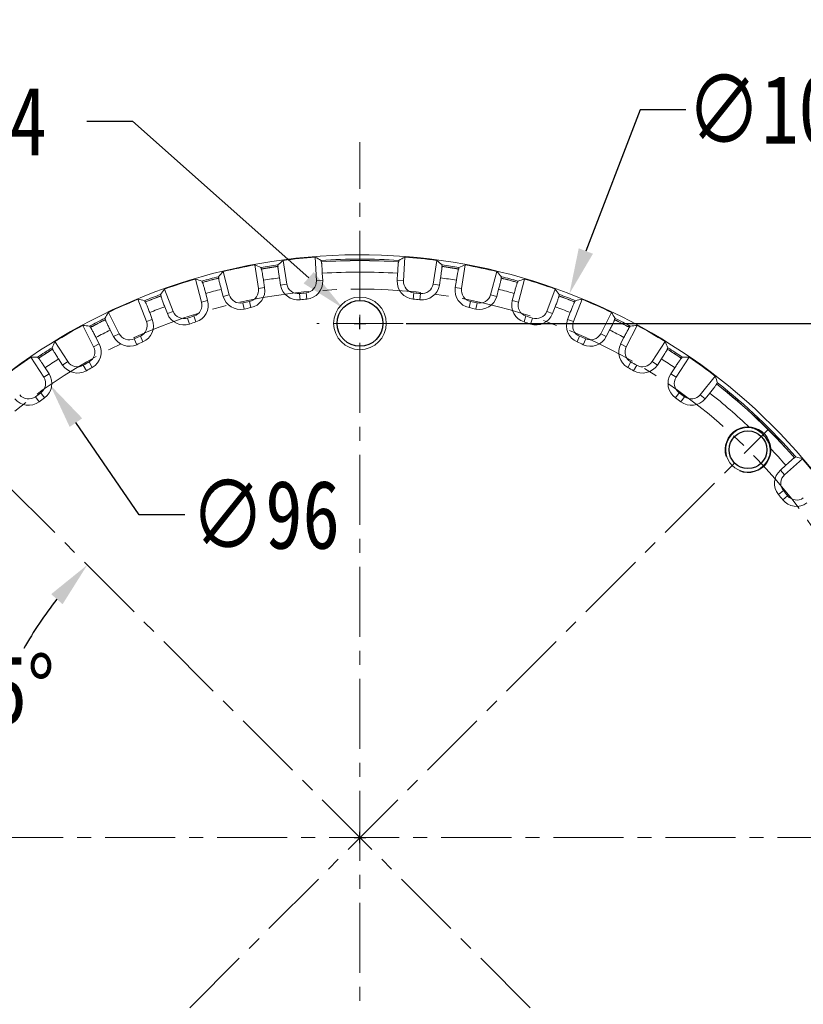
# Model space of a CAD drawing. Extents: x 695 to 3294, y -288 to 575.
# Tile 60 of 83: x 2558 to 2627, y -32 to 55. Entities that reach past the tile are written whole.
import ezdxf

# ---------------------------------------------------------------- set-up
doc = ezdxf.new("R2010")
doc.units = 0
doc.header["$LTSCALE"] = 16.335
doc.header["$PDMODE"] = 3
doc.header["$PDSIZE"] = 4
doc.linetypes.add('CENTER', pattern=[0.6, 0.375, -0.075, 0.075, -0.075])
doc.layers.get('Defpoints').update_dxf_attribs({"linetype": 'CONTINUOUS'})
doc.layers.add('3_ALL_AXES', color=7, linetype='CONTINUOUS')
doc.layers.add('6_ALL_SURFS', color=7, linetype='CONTINUOUS')
for name, color, linetype, lineweight in [('7_ALL_FEATURES', 7, 'CONTINUOUS', 15), ('dim', 3, 'CONTINUOUS', 13), ('中心', 6, 'CENTER', 13)]:
    doc.layers.add(name, color=color, linetype=linetype, lineweight=lineweight)
doc.styles.get("Standard").update_dxf_attribs({"font": 'txt', "width": 0.8})
doc.dimstyles.get("Standard").update_dxf_attribs({"dimtxt": 3, "dimasz": 3, "dimexe": 2.5, "dimexo": 0.5, "dimtad": 1, "dimdsep": 46, "dimtxsty": 'Standard', "dimcen": 0.09, "dimadec": 0, "dimazin": 0, "dimtol": 1, "dimtp": 0.01, "dimtm": 0.01, "dimtfac": 1, "dimtofl": 0, "dimtmove": 0, "dimatfit": 3, "dimfxl": 1, "dimtolj": 1, "dimarcsym": 0})

# ---------------------------------------------------------------- blocks, each defined once
blk = doc.blocks.new('*D58')
at = {"layer": 'Defpoints', "color": 0, "transparency": 16777216}
for p in [(2591.317, 27.977), (2591.838, -62.023), (2668.929, -62.023)]:
    blk.add_point(p, dxfattribs=at)
at = {"layer": 'dim', "color": 0, "lineweight": -2, "transparency": 16777216}
for p, q in [((2591.817, 27.977), (2671.429, 27.977)), ((2668.929, 23.977), (2668.929, -13.398)), ((2668.929, -58.023), (2668.929, -20.648)), ((2592.338, -62.023), (2671.429, -62.023))]:
    blk.add_line(p, q, dxfattribs=at)
at = {"layer": 'dim', "color": 0, "transparency": 16777216}
for points in [[(2668.262, 23.977), (2669.595, 23.977), (2668.929, 27.977)], [(2668.262, -58.023), (2669.595, -58.023), (2668.929, -62.023)]]:
    blk.add_solid(points, dxfattribs=at)
at = {"layer": 'dim', "color": 0, "transparency": 16777216, "insert": (2668.929, -17.023), "char_height": 6, "attachment_point": 5}
blk.add_mtext('\\A1;90', dxfattribs=at)
blk = doc.blocks.new('*D61')
at = {"layer": 'Defpoints', "color": 0, "transparency": 16777216}
for p in [(2560.665, 22.593), (2614.869, -56.64)]:
    blk.add_point(p, dxfattribs=at)
at = {"layer": 'dim', "color": 0, "lineweight": -2, "transparency": 16777216}
for p, q in [((2568.453, 11.208), (2562.923, 19.292)), ((2572.453, 11.208), (2568.453, 11.208))]:
    blk.add_line(p, q, dxfattribs=at)
at = {"layer": 'dim', "color": 0, "transparency": 16777216}
blk.add_solid([(2563.473, 19.668), (2562.373, 18.915), (2560.665, 22.593)], dxfattribs=at)
at = {"layer": 'dim', "color": 0, "transparency": 16777216, "insert": (2579.478, 11.208), "char_height": 6, "attachment_point": 5}
blk.add_mtext('\\A1;∅96', dxfattribs=at)
blk = doc.blocks.new('*D63')
at = {"layer": 'Defpoints', "color": 0, "transparency": 16777216}
for p in [(2586.269, 29.31), (2589.264, 26.643)]:
    blk.add_point(p, dxfattribs=at)
at = {"layer": 'dim', "color": 0, "lineweight": -2, "transparency": 16777216}
for p, q in [((2563.882, 45.683), (2567.882, 45.683)), ((2567.882, 45.683), (2583.282, 31.97)), ((2587.767, 27.477), (2587.767, 28.477)), ((2587.267, 27.977), (2588.267, 27.977))]:
    blk.add_line(p, q, dxfattribs=at)
at = {"layer": 'dim', "color": 0, "transparency": 16777216}
blk.add_solid([(2583.726, 32.468), (2582.839, 31.472), (2586.269, 29.31)], dxfattribs=at)
at = {"layer": 'dim', "color": 0, "transparency": 16777216, "insert": (2525.425, 45.683), "char_height": 6, "attachment_point": 5}
blk.add_mtext('\\A1;∅4.01\\S+0.04^  0;{\\fSimSun|b0|i0|c134|p2;深\\Ftxt,gbcbig|c134;\\W1;(\\H0.66667x;DEPTH\\H1.49999x;)}4', dxfattribs=at)
blk = doc.blocks.new('*D52')
at = {"layer": 'Defpoints', "color": 0, "transparency": 16777216}
for p in [(2606.088, 30.572), (2569.446, -64.619)]:
    blk.add_point(p, dxfattribs=at)
at = {"layer": 'dim', "color": 0, "lineweight": -2, "transparency": 16777216}
for p, q in [((2612.282, 46.664), (2607.525, 34.305)), ((2616.282, 46.664), (2612.282, 46.664)), ((2587.267, -17.023), (2588.267, -17.023)), ((2587.767, -17.523), (2587.767, -16.523))]:
    blk.add_line(p, q, dxfattribs=at)
at = {"layer": 'dim', "color": 0, "transparency": 16777216}
blk.add_solid([(2606.903, 34.545), (2608.147, 34.066), (2606.088, 30.572)], dxfattribs=at)
at = {"layer": 'dim', "color": 0, "transparency": 16777216, "insert": (2624.507, 46.664), "char_height": 6, "attachment_point": 5}
blk.add_mtext('\\A1;∅102', dxfattribs=at)
blk = doc.blocks.new('*D53')
at = {"layer": 'Defpoints', "color": 0, "transparency": 16777216}
for p in [(2591.817, 27.977), (2648.613, -17.023), (2655.101, -17.023)]:
    blk.add_point(p, dxfattribs=at)
at = {"layer": 'dim', "color": 0, "lineweight": -2, "transparency": 16777216}
for p, q in [((2592.317, 27.977), (2657.601, 27.977)), ((2655.101, 23.977), (2655.101, 9.102)), ((2655.101, -13.023), (2655.101, 1.852)), ((2649.113, -17.023), (2657.601, -17.023))]:
    blk.add_line(p, q, dxfattribs=at)
at = {"layer": 'dim', "color": 0, "transparency": 16777216}
for points in [[(2654.434, 23.977), (2655.768, 23.977), (2655.101, 27.977)], [(2654.434, -13.023), (2655.768, -13.023), (2655.101, -17.023)]]:
    blk.add_solid(points, dxfattribs=at)
at = {"layer": 'dim', "color": 0, "transparency": 16777216, "insert": (2655.101, 5.477), "char_height": 6, "attachment_point": 5}
blk.add_mtext('\\A1;45', dxfattribs=at)
blk = doc.blocks.new('*D47')
at = {"layer": 'Defpoints', "color": 0, "transparency": 16777216}
for p in [(2552.082, 18.661), (2558.549, -0.155), (2516.476, -17.023), (2648.613, -17.023), (2623.451, -52.708)]:
    blk.add_point(p, dxfattribs=at)
at = {"layer": 'dim', "color": 0, "lineweight": -2, "transparency": 16777216}
for start, end in [(141.79715, 150.65079), (164.02395, 173.20285)]:
    blk.add_arc((2587.767, -17.023), 33.737, start, end, dxfattribs=at)
at = {"layer": 'dim', "color": 0, "transparency": 16777216}
for points in [[(2560.757, 4.284), (2561.754, 3.399), (2563.911, 6.832)], [(2554.932, -13.07), (2553.601, -12.991), (2554.03, -17.023)]]:
    blk.add_solid(points, dxfattribs=at)
at = {"layer": 'dim', "color": 0, "transparency": 16777216, "insert": (2556.598, -4.113), "char_height": 6, "attachment_point": 5}
blk.add_mtext('\\A1;45°', dxfattribs=at)

msp = doc.modelspace()

# ---------------------------------------------------------------- linework, layer by layer
at = {"layer": '3_ALL_AXES', "color": 7, "linetype": 'Continuous'}
for centre, radius in [((2587.767, 27.977), 2.005), ((2621.708, 16.918), 1.65)]:
    msp.add_circle(centre, radius, dxfattribs=at)
at = {"layer": '6_ALL_SURFS', "color": 7, "linetype": 'Continuous'}
msp.add_open_spline([(2623.653, 17.058), (2623.645, 17.171), (2623.594, 17.395), (2623.405, 17.81), (2623.053, 18.263), (2622.6, 18.615), (2622.186, 18.803), (2621.962, 18.854), (2621.849, 18.863)], degree=3, knots=[0, 0, 0, 0, 0.125164, 0.25019, 0.499998, 0.74981, 0.874836, 1, 1, 1, 1], dxfattribs=at)
at = {"layer": '7_ALL_FEATURES', "color": 7, "linetype": 'Continuous'}
for p, q in [((2583.956, 31.69), (2583.849, 33.782)), ((2591.684, 33.782), (2591.578, 31.69)), ((2578.885, 31.025), (2578.56, 33.094)), ((2580.588, 32.955), (2580.6, 32.965)), ((2581.036, 33.486), (2581.366, 31.418)), ((2584.383, 33.363), (2584.397, 33.355)), ((2591.136, 33.355), (2591.15, 33.363)), ((2594.167, 31.418), (2594.498, 33.486)), ((2594.933, 32.965), (2594.945, 32.955)), ((2596.973, 33.094), (2596.649, 31.025)), ((2575.404, 31.931), (2575.414, 31.943)), ((2575.793, 32.506), (2576.338, 30.484)), ((2579.135, 32.733), (2579.15, 32.727)), ((2580.721, 31.964), (2580.822, 31.331)), ((2584.474, 32.358), (2584.506, 31.718)), ((2591.06, 32.358), (2591.027, 31.718)), ((2594.813, 31.964), (2594.712, 31.331)), ((2596.384, 32.727), (2596.399, 32.733)), ((2599.196, 30.484), (2599.741, 32.506)), ((2600.119, 31.943), (2600.13, 31.931)), ((2573.911, 29.833), (2573.372, 31.857)), ((2573.981, 31.559), (2573.997, 31.554)), ((2579.33, 31.743), (2579.429, 31.11)), ((2596.204, 31.743), (2596.104, 31.11)), ((2601.537, 31.554), (2601.552, 31.559)), ((2602.162, 31.857), (2601.623, 29.833)), ((2570.354, 30.37), (2570.364, 30.383)), ((2570.681, 30.983), (2571.435, 29.029)), ((2574.444, 29.975), (2574.279, 30.594)), ((2575.639, 30.959), (2575.806, 30.34)), ((2599.728, 30.34), (2599.895, 30.959)), ((2601.255, 30.594), (2601.09, 29.975)), ((2604.099, 29.029), (2604.853, 30.983)), ((2605.17, 30.383), (2605.179, 30.37)), ((2569.089, 28.128), (2568.341, 30.085)), ((2568.979, 29.851), (2568.994, 29.848)), ((2570.69, 29.428), (2570.92, 28.83)), ((2604.613, 28.83), (2604.844, 29.428)), ((2607.192, 30.085), (2606.445, 28.128)), ((2606.539, 29.848), (2606.555, 29.851)), ((2565.757, 28.934), (2566.71, 27.069)), ((2569.604, 28.325), (2569.375, 28.924)), ((2606.158, 28.924), (2605.93, 28.325)), ((2608.823, 27.069), (2609.777, 28.934)), ((2564.472, 25.929), (2563.524, 27.796)), ((2564.182, 27.631), (2564.198, 27.629)), ((2565.496, 28.29), (2565.504, 28.304)), ((2610.03, 28.304), (2610.038, 28.29)), ((2612.01, 27.796), (2611.062, 25.929)), ((2611.336, 27.629), (2611.352, 27.631)), ((2564.963, 26.178), (2564.673, 26.749)), ((2565.928, 27.389), (2566.22, 26.818)), ((2609.314, 26.818), (2609.606, 27.389)), ((2610.86, 26.749), (2610.57, 26.178)), ((2561.073, 26.382), (2562.217, 24.627)), ((2613.317, 24.627), (2614.46, 26.382)), ((2560.11, 23.258), (2558.972, 25.017)), ((2560.881, 25.714), (2560.888, 25.729)), ((2614.646, 25.729), (2614.653, 25.714)), ((2616.562, 25.017), (2615.424, 23.258)), ((2559.643, 24.921), (2559.66, 24.921)), ((2561.405, 24.863), (2561.755, 24.326)), ((2613.779, 24.326), (2614.128, 24.863)), ((2615.874, 24.921), (2615.89, 24.921)), ((2560.572, 23.558), (2560.224, 24.096)), ((2615.309, 24.096), (2614.961, 23.558)), ((2617.531, 21.728), (2618.851, 23.354)), ((2618.968, 22.685), (2618.973, 22.67)), ((2617.958, 21.38), (2618.362, 21.878)), ((2625.013, 15.566), (2624.538, 15.137)), ((2626.462, 16.132), (2624.907, 14.728)), ((2625.772, 16.217), (2625.788, 16.213))]:
    msp.add_line(p, q, dxfattribs=at)
at = {"layer": '7_ALL_FEATURES', "color": 9, "linetype": 'Continuous'}
for p, q in [((2579.429, 31.11), (2578.885, 31.025)), ((2580.822, 31.331), (2581.366, 31.418)), ((2584.506, 31.718), (2583.956, 31.69)), ((2591.027, 31.718), (2591.578, 31.69)), ((2594.712, 31.331), (2594.167, 31.418)), ((2596.104, 31.11), (2596.649, 31.025)), ((2575.806, 30.34), (2576.338, 30.484)), ((2582.526, 30.034), (2582.465, 30.582)), ((2583.11, 30.096), (2583.056, 30.644)), ((2592.424, 30.096), (2592.478, 30.644)), ((2593.008, 30.034), (2593.069, 30.582)), ((2599.728, 30.34), (2599.196, 30.484)), ((2574.444, 29.975), (2573.911, 29.833)), ((2577.635, 29.229), (2577.517, 29.767)), ((2578.21, 29.351), (2578.099, 29.891)), ((2597.324, 29.351), (2597.435, 29.891)), ((2597.898, 29.229), (2598.016, 29.767)), ((2601.09, 29.975), (2601.623, 29.833)), ((2570.92, 28.83), (2571.435, 29.029)), ((2572.856, 27.916), (2572.683, 28.439)), ((2573.415, 28.098), (2573.248, 28.623)), ((2602.119, 28.098), (2602.286, 28.623)), ((2602.677, 27.916), (2602.851, 28.439)), ((2604.613, 28.83), (2604.099, 29.029)), ((2569.604, 28.325), (2569.089, 28.128)), ((2605.93, 28.325), (2606.445, 28.128)), ((2566.22, 26.818), (2566.71, 27.069)), ((2568.777, 26.35), (2568.556, 26.855)), ((2606.757, 26.35), (2606.978, 26.855)), ((2609.314, 26.818), (2608.823, 27.069)), ((2564.963, 26.178), (2564.472, 25.929)), ((2568.24, 26.112), (2568.013, 26.614)), ((2607.293, 26.112), (2607.521, 26.614)), ((2610.57, 26.178), (2611.062, 25.929)), ((2561.755, 24.326), (2562.217, 24.627)), ((2563.839, 23.834), (2563.56, 24.31)), ((2564.347, 24.128), (2564.075, 24.607)), ((2611.186, 24.128), (2611.459, 24.607)), ((2611.695, 23.834), (2611.974, 24.31)), ((2613.779, 24.326), (2613.317, 24.627)), ((2560.572, 23.558), (2560.11, 23.258)), ((2614.961, 23.558), (2615.424, 23.258)), ((2559.699, 21.109), (2559.372, 21.553)), ((2560.174, 21.454), (2559.853, 21.902)), ((2615.36, 21.454), (2615.681, 21.902)), ((2615.835, 21.109), (2616.162, 21.553)), ((2617.958, 21.38), (2617.531, 21.728)), ((2624.538, 15.137), (2624.907, 14.728)), ((2624.378, 13.002), (2624.804, 13.351)), ((2624.748, 12.545), (2625.178, 12.889))]:
    msp.add_line(p, q, dxfattribs=at)
at = {"layer": '7_ALL_FEATURES', "color": 7, "linetype": 'Continuous'}
msp.add_circle((2587.767, 27.977), 2.305, dxfattribs=at)
for centre, radius, start, end in [((2587.767, -17.023), 51, 229.74091, 168.61894), ((2587.767, -17.023), 50.956, 94.40909, 97.59091), ((2587.767, -17.023), 50.956, 82.40909, 85.59091), ((2587.767, -17.023), 50.956, 100.40909, 103.59091), ((2587.767, -17.023), 50.5, 98.15834, 99.84166), ((2587.767, -17.023), 50.5, 86.15834, 93.84166), ((2587.767, -17.023), 50.5, 80.15834, 81.84166), ((2587.767, -17.023), 50.956, 76.40909, 79.59091), ((2587.767, -17.023), 50.5, 104.15834, 105.84166), ((2587.767, -17.023), 50.5, 74.15834, 75.84166), ((2587.767, -17.023), 50.956, 106.40909, 109.59091), ((2577.897, 30.87), 1, 281.6446, 8.912), ((2577.897, 30.87), 1.551, 281.6446, 8.912), ((2582.354, 31.576), 1.551, 189.088, 276.3554), ((2582.354, 31.576), 1, 189.088, 276.3554), ((2582.957, 31.639), 1, 275.6446, 2.912), ((2582.957, 31.639), 1.551, 275.6446, 2.912), ((2592.577, 31.639), 1.551, 177.088, 264.3554), ((2592.577, 31.639), 1, 177.088, 264.3554), ((2593.18, 31.576), 1.551, 263.6446, 350.912), ((2593.18, 31.576), 1, 263.6446, 350.912), ((2597.637, 30.87), 1.551, 171.088, 258.3554), ((2597.637, 30.87), 1, 171.088, 258.3554), ((2587.767, -17.023), 50.956, 70.40909, 73.59091), ((2587.767, -17.023), 50.5, 110.15834, 111.84166), ((2577.303, 30.744), 1.551, 195.088, 282.3554), ((2577.303, 30.744), 1, 195.088, 282.3554), ((2587.767, -17.023), 47.9, 95.6446, 96.3554), ((2587.767, -17.023), 47.9, 83.6446, 84.3554), ((2598.23, 30.744), 1.551, 257.6446, 344.912), ((2598.23, 30.744), 1, 257.6446, 344.912), ((2587.767, -17.023), 50.5, 68.15834, 69.84166), ((2587.767, -17.023), 50.956, 112.40909, 115.59091), ((2572.945, 29.576), 1, 287.6446, 14.912), ((2572.945, 29.576), 1.551, 287.6446, 14.912), ((2587.767, -17.023), 47.9, 101.6446, 102.3554), ((2587.767, -17.023), 47.349, 101.6446, 102.3554), ((2587.767, -17.023), 47.349, 95.6446, 96.3554), ((2587.767, -17.023), 47.349, 83.6446, 84.3554), ((2587.767, -17.023), 47.349, 77.6446, 78.3554), ((2587.767, -17.023), 47.9, 77.6446, 78.3554), ((2602.589, 29.576), 1.551, 165.088, 252.3554), ((2602.589, 29.576), 1, 165.088, 252.3554), ((2587.767, -17.023), 50.956, 64.40909, 67.59091), ((2572.368, 29.389), 1.551, 201.088, 288.3554), ((2572.368, 29.389), 1, 201.088, 288.3554), ((2587.767, -17.023), 47.9, 107.6446, 108.3554), ((2587.767, -17.023), 47.9, 71.6446, 72.3554), ((2603.166, 29.389), 1.551, 251.6446, 338.912), ((2603.166, 29.389), 1, 251.6446, 338.912), ((2587.767, -17.023), 50.956, 118.40909, 121.59091), ((2587.767, -17.023), 50.5, 116.15834, 117.84166), ((2568.155, 27.771), 1, 293.6446, 20.912), ((2568.155, 27.771), 1.551, 293.6446, 20.912), ((2587.767, -17.023), 47.349, 107.6446, 108.3554), ((2587.767, -17.023), 47.349, 71.6446, 72.3554), ((2607.379, 27.771), 1.551, 159.088, 246.3554), ((2607.379, 27.771), 1, 159.088, 246.3554), ((2587.767, -17.023), 50.5, 62.15834, 63.84166), ((2587.767, -17.023), 50.956, 58.40909, 61.59091), ((2567.601, 27.525), 1.551, 207.088, 294.3554), ((2567.601, 27.525), 1, 207.088, 294.3554), ((2587.767, -17.023), 47.9, 113.6446, 114.3554), ((2587.767, -17.023), 47.9, 65.6446, 66.3554), ((2607.933, 27.525), 1.551, 245.6446, 332.912), ((2607.933, 27.525), 1, 245.6446, 332.912), ((2563.58, 25.476), 1, 299.6446, 26.912), ((2563.58, 25.476), 1.551, 299.6446, 26.912), ((2587.767, -17.023), 47.349, 113.6446, 114.3554), ((2587.767, -17.023), 47.349, 65.6446, 66.3554), ((2611.954, 25.476), 1.551, 153.088, 240.3554), ((2611.954, 25.476), 1, 153.088, 240.3554), ((2587.767, -17.023), 50.956, 124.40909, 127.59091), ((2587.767, -17.023), 50.5, 122.15834, 123.84166), ((2587.767, -17.023), 50.5, 56.15834, 57.84166), ((2587.767, -17.023), 50.956, 52.40909, 55.59091), ((2563.055, 25.173), 1.551, 213.088, 300.3554), ((2563.055, 25.173), 1, 213.088, 300.3554), ((2587.767, -17.023), 47.9, 119.6446, 120.3554), ((2587.767, -17.023), 47.349, 119.6446, 120.3554), ((2587.767, -17.023), 47.349, 59.6446, 60.3554), ((2587.767, -17.023), 47.9, 59.6446, 60.3554), ((2612.479, 25.173), 1.551, 239.6446, 326.912), ((2612.479, 25.173), 1, 239.6446, 326.912), ((2559.27, 22.715), 1.551, 305.6446, 32.912), ((2616.264, 22.715), 1.551, 147.088, 234.3554), ((2559.27, 22.715), 1, 305.6446, 32.912), ((2616.264, 22.715), 1, 147.088, 234.3554), ((2587.767, -17.023), 50.5, 41.15844, 51.84166), ((2558.779, 22.358), 1, 219.088, 306.3554), ((2587.767, -17.023), 47.9, 125.6446, 126.3554), ((2587.767, -17.023), 47.9, 53.6446, 54.3554), ((2616.754, 22.358), 1, 233.6446, 320.912), ((2558.779, 22.358), 1.551, 219.088, 306.3554), ((2587.767, -17.023), 47.349, 125.6446, 126.3554), ((2587.767, -17.023), 47.349, 53.6446, 54.3554), ((2616.754, 22.358), 1.551, 233.6446, 320.912), ((2621.708, 16.918), 1.95, 85.86697, 4.13141), ((2587.767, -17.023), 50.956, 37.40897, 40.59103), ((2625.578, 13.985), 1.551, 132.09, 219.35544), ((2625.578, 13.985), 1, 132.09, 219.35544), ((2587.767, -17.023), 47.349, 38.64456, 39.35544), ((2587.767, -17.023), 47.9, 38.64456, 39.35544), ((2625.959, 13.514), 1.551, 218.64456, 305.91), ((2625.959, 13.514), 1, 218.64456, 305.91)]:
    msp.add_arc(centre, radius, start, end, dxfattribs=at)
at = {"layer": '7_ALL_FEATURES', "color": 9, "linetype": 'Continuous'}
for radius, start, end in [(50.621, 98.15116, 99.84884), (50.491, 98.17355, 99.82645), (50.621, 86.15116, 93.84884), (50.491, 86.17355, 93.82645), (50.621, 80.15116, 81.84884), (50.491, 80.17355, 81.82645), (50.621, 104.15116, 105.84884), (50.491, 104.17355, 105.82645), (49.491, 98.18487, 99.81513), (49.491, 86.18487, 93.81513), (49.491, 80.18487, 81.81513), (50.491, 74.17355, 75.82645), (50.621, 74.15116, 75.84884), (50.621, 110.15116, 111.84884), (50.491, 110.17355, 111.82645), (49.491, 104.18487, 105.81513), (49.491, 74.18487, 75.81513), (50.491, 68.17355, 69.82645), (50.621, 68.15116, 69.84884), (49.491, 110.18487, 111.81513), (49.491, 68.18487, 69.81513), (50.621, 116.15116, 117.84884), (50.491, 116.17355, 117.82645), (50.491, 62.17355, 63.82645), (50.621, 62.15116, 63.84884), (49.491, 116.18487, 117.81513), (49.491, 62.18487, 63.81513), (50.621, 122.15116, 123.84884), (50.491, 122.17355, 123.82645), (50.491, 56.17355, 57.82645), (50.621, 56.15116, 57.84884), (49.491, 122.18487, 123.81513), (49.491, 56.18487, 57.81513), (50.491, 41.17365, 51.82645), (50.621, 41.15126, 51.84884), (49.491, 46.47726, 51.81513), (49.491, 41.18493, 43.52269)]:
    msp.add_arc((2587.767, -17.023), radius, start, end, dxfattribs=at)
at = {"layer": '7_ALL_FEATURES', "color": 7, "linetype": 'Continuous'}
for centre, major_axis, start_param, end_param in [((2527.782, -20.075), (89.989, 4.578), 0.853438, 0.860831), ((2647.752, -20.075), (89.989, -4.578), 2.280761, 2.288155), ((2528.429, -26.328), (89.018, 13.959), 0.853438, 0.860831), ((2647.076, -7.536), (88.975, 14.232), 2.280761, 2.288155), ((2528.458, -7.536), (88.975, -14.232), 0.853438, 0.860831), ((2647.105, -26.328), (89.018, -13.959), 2.280761, 2.288155), ((2645.759, -1.389), (87, 23.455), 2.280761, 2.288155), ((2529.774, -1.389), (87, -23.455), 0.853438, 0.860831), ((2529.727, -32.48), (87.071, 23.187), 0.853438, 0.860831), ((2645.807, -32.48), (87.071, -23.187), 2.280761, 2.288155), ((2643.807, 4.587), (84.071, 32.42), 2.280761, 2.288155), ((2531.726, 4.587), (84.071, -32.42), 0.853438, 0.860831), ((2531.66, -38.462), (84.171, 32.162), 0.853438, 0.860831), ((2643.873, -38.462), (84.171, -32.162), 2.280761, 2.288155), ((2641.241, 10.327), (80.222, 41.03), 2.280761, 2.288155), ((2534.292, 10.327), (80.222, -41.03), 0.853438, 0.860831), ((2534.209, -44.209), (80.348, 40.784), 0.853438, 0.860831), ((2641.325, -44.209), (80.348, -40.784), 2.280761, 2.288155), ((2638.09, 15.766), (75.494, 49.191), 2.280761, 2.288155), ((2537.444, 15.766), (75.494, -49.191), 0.853438, 0.860831), ((2537.344, -49.659), (75.644, 48.959), 0.853438, 0.860831), ((2638.19, -49.659), (75.644, -48.959), 2.280761, 2.288155), ((2541.147, 20.847), (69.938, -56.813), 0.853438, 0.860831), ((2628.026, -61.595), (-60.396, 66.865), -0.860856, -0.853463)]:
    msp.add_ellipse(centre, major_axis=major_axis, ratio=0.745432, start_param=start_param, end_param=end_param, dxfattribs=at)
for points, knots in [([(2579.108, 32.851), (2579.109, 32.851), (2579.11, 32.847), (2579.112, 32.842), (2579.115, 32.832), (2579.12, 32.812), (2579.126, 32.779), (2579.132, 32.75), (2579.135, 32.733)], [0, 0, 0, 0, 0.023488, 0.076568, 0.159657, 0.27235, 0.583338, 1, 1, 1, 1]), ([(2580.721, 31.964), (2580.711, 32.027), (2580.691, 32.152), (2580.664, 32.333), (2580.639, 32.501), (2580.619, 32.648), (2580.605, 32.756), (2580.596, 32.828), (2580.592, 32.87), (2580.589, 32.904), (2580.587, 32.929), (2580.587, 32.944), (2580.587, 32.953), (2580.588, 32.955)], [0, 0, 0, 0, 0.192681, 0.378474, 0.549804, 0.700465, 0.824877, 0.875681, 0.918271, 0.952235, 0.977241, 0.993148, 1, 1, 1, 1]), ([(2580.6, 32.965), (2580.598, 32.982), (2580.595, 33.011), (2580.591, 33.045), (2580.589, 33.065), (2580.589, 33.076), (2580.589, 33.082), (2580.589, 33.085), (2580.59, 33.086)], [0, 0, 0, 0, 0.416662, 0.72765, 0.840343, 0.923432, 0.976512, 1, 1, 1, 1]), ([(2584.369, 33.483), (2584.37, 33.483), (2584.371, 33.479), (2584.372, 33.473), (2584.373, 33.463), (2584.376, 33.443), (2584.379, 33.409), (2584.382, 33.38), (2584.383, 33.363)], [0, 0, 0, 0, 0.023488, 0.076568, 0.159657, 0.27235, 0.583338, 1, 1, 1, 1]), ([(2584.397, 33.355), (2584.399, 33.354), (2584.401, 33.345), (2584.404, 33.331), (2584.408, 33.305), (2584.412, 33.272), (2584.416, 33.23), (2584.423, 33.157), (2584.432, 33.049), (2584.442, 32.9), (2584.453, 32.731), (2584.464, 32.548), (2584.471, 32.422), (2584.474, 32.358)], [0, 0, 0, 0, 0.006852, 0.022759, 0.047765, 0.081729, 0.124319, 0.175123, 0.299535, 0.450196, 0.621526, 0.807319, 1, 1, 1, 1]), ([(2591.06, 32.358), (2591.063, 32.422), (2591.07, 32.548), (2591.081, 32.731), (2591.091, 32.9), (2591.102, 33.049), (2591.111, 33.157), (2591.118, 33.23), (2591.122, 33.272), (2591.126, 33.305), (2591.129, 33.331), (2591.133, 33.345), (2591.134, 33.354), (2591.136, 33.355)], [0, 0, 0, 0, 0.192681, 0.378474, 0.549804, 0.700465, 0.824877, 0.875681, 0.918271, 0.952235, 0.977241, 0.993148, 1, 1, 1, 1]), ([(2591.15, 33.363), (2591.152, 33.38), (2591.154, 33.409), (2591.158, 33.443), (2591.16, 33.463), (2591.162, 33.473), (2591.163, 33.479), (2591.164, 33.483), (2591.165, 33.483)], [0, 0, 0, 0, 0.416662, 0.72765, 0.840343, 0.923432, 0.976512, 1, 1, 1, 1]), ([(2594.945, 32.955), (2594.947, 32.953), (2594.947, 32.944), (2594.947, 32.929), (2594.945, 32.904), (2594.942, 32.87), (2594.938, 32.828), (2594.929, 32.756), (2594.915, 32.648), (2594.895, 32.501), (2594.87, 32.333), (2594.843, 32.152), (2594.823, 32.027), (2594.813, 31.964)], [0, 0, 0, 0, 0.006852, 0.022759, 0.047765, 0.081729, 0.124319, 0.175123, 0.299535, 0.450196, 0.621526, 0.807319, 1, 1, 1, 1]), ([(2594.944, 33.086), (2594.945, 33.085), (2594.945, 33.082), (2594.945, 33.076), (2594.944, 33.065), (2594.943, 33.045), (2594.939, 33.011), (2594.935, 32.982), (2594.933, 32.965)], [0, 0, 0, 0, 0.023488, 0.076568, 0.159657, 0.27235, 0.583338, 1, 1, 1, 1]), ([(2596.399, 32.733), (2596.402, 32.75), (2596.407, 32.779), (2596.414, 32.812), (2596.419, 32.832), (2596.421, 32.842), (2596.424, 32.847), (2596.425, 32.851), (2596.425, 32.851)], [0, 0, 0, 0, 0.416662, 0.72765, 0.840343, 0.923432, 0.976512, 1, 1, 1, 1]), ([(2575.414, 31.943), (2575.411, 31.959), (2575.404, 31.987), (2575.397, 32.021), (2575.393, 32.041), (2575.391, 32.051), (2575.391, 32.057), (2575.39, 32.06), (2575.391, 32.061)], [0, 0, 0, 0, 0.416662, 0.72765, 0.840343, 0.923432, 0.976512, 1, 1, 1, 1]), ([(2575.639, 30.959), (2575.622, 31.021), (2575.59, 31.143), (2575.543, 31.32), (2575.501, 31.484), (2575.466, 31.629), (2575.44, 31.735), (2575.425, 31.805), (2575.416, 31.847), (2575.409, 31.88), (2575.404, 31.905), (2575.403, 31.92), (2575.402, 31.929), (2575.404, 31.931)], [0, 0, 0, 0, 0.192681, 0.378474, 0.549804, 0.700465, 0.824877, 0.875681, 0.918271, 0.952235, 0.977241, 0.993148, 1, 1, 1, 1]), ([(2579.15, 32.727), (2579.152, 32.726), (2579.154, 32.717), (2579.159, 32.703), (2579.165, 32.678), (2579.173, 32.646), (2579.182, 32.604), (2579.196, 32.533), (2579.216, 32.426), (2579.242, 32.279), (2579.27, 32.112), (2579.3, 31.931), (2579.32, 31.807), (2579.33, 31.743)], [0, 0, 0, 0, 0.006852, 0.022759, 0.047765, 0.081729, 0.124319, 0.175123, 0.299535, 0.450196, 0.621526, 0.807319, 1, 1, 1, 1]), ([(2596.204, 31.743), (2596.214, 31.807), (2596.233, 31.931), (2596.263, 32.112), (2596.292, 32.279), (2596.318, 32.426), (2596.338, 32.533), (2596.352, 32.604), (2596.361, 32.646), (2596.368, 32.678), (2596.374, 32.703), (2596.379, 32.717), (2596.382, 32.726), (2596.384, 32.727)], [0, 0, 0, 0, 0.192681, 0.378474, 0.549804, 0.700465, 0.824877, 0.875681, 0.918271, 0.952235, 0.977241, 0.993148, 1, 1, 1, 1]), ([(2600.13, 31.931), (2600.132, 31.929), (2600.13, 31.92), (2600.129, 31.905), (2600.124, 31.88), (2600.118, 31.847), (2600.109, 31.805), (2600.093, 31.735), (2600.068, 31.629), (2600.032, 31.484), (2599.99, 31.32), (2599.944, 31.143), (2599.911, 31.021), (2599.895, 30.959)], [0, 0, 0, 0, 0.006852, 0.022759, 0.047765, 0.081729, 0.124319, 0.175123, 0.299535, 0.450196, 0.621526, 0.807319, 1, 1, 1, 1]), ([(2600.143, 32.061), (2600.143, 32.06), (2600.143, 32.057), (2600.143, 32.051), (2600.141, 32.041), (2600.137, 32.021), (2600.13, 31.987), (2600.123, 31.959), (2600.119, 31.943)], [0, 0, 0, 0, 0.023488, 0.076568, 0.159657, 0.27235, 0.583338, 1, 1, 1, 1]), ([(2573.942, 31.673), (2573.943, 31.673), (2573.945, 31.669), (2573.947, 31.664), (2573.951, 31.654), (2573.958, 31.635), (2573.968, 31.603), (2573.977, 31.575), (2573.981, 31.559)], [0, 0, 0, 0, 0.023488, 0.076568, 0.159657, 0.27235, 0.583338, 1, 1, 1, 1]), ([(2573.997, 31.554), (2573.999, 31.553), (2574.002, 31.545), (2574.009, 31.531), (2574.017, 31.507), (2574.028, 31.475), (2574.041, 31.435), (2574.063, 31.365), (2574.094, 31.261), (2574.135, 31.118), (2574.181, 30.955), (2574.229, 30.778), (2574.262, 30.656), (2574.279, 30.594)], [0, 0, 0, 0, 0.006852, 0.022759, 0.047765, 0.081729, 0.124319, 0.175123, 0.299535, 0.450196, 0.621526, 0.807319, 1, 1, 1, 1]), ([(2601.255, 30.594), (2601.271, 30.656), (2601.304, 30.778), (2601.353, 30.955), (2601.399, 31.118), (2601.44, 31.261), (2601.471, 31.365), (2601.493, 31.435), (2601.506, 31.475), (2601.517, 31.507), (2601.525, 31.531), (2601.532, 31.545), (2601.535, 31.553), (2601.537, 31.554)], [0, 0, 0, 0, 0.192681, 0.378474, 0.549804, 0.700465, 0.824877, 0.875681, 0.918271, 0.952235, 0.977241, 0.993148, 1, 1, 1, 1]), ([(2601.552, 31.559), (2601.557, 31.575), (2601.566, 31.603), (2601.576, 31.635), (2601.583, 31.654), (2601.586, 31.664), (2601.589, 31.669), (2601.59, 31.673), (2601.591, 31.673)], [0, 0, 0, 0, 0.416662, 0.72765, 0.840343, 0.923432, 0.976512, 1, 1, 1, 1]), ([(2570.364, 30.383), (2570.358, 30.399), (2570.349, 30.427), (2570.338, 30.459), (2570.332, 30.478), (2570.329, 30.488), (2570.328, 30.494), (2570.328, 30.498), (2570.328, 30.499)], [0, 0, 0, 0, 0.416662, 0.72765, 0.840343, 0.923432, 0.976512, 1, 1, 1, 1]), ([(2570.69, 29.428), (2570.667, 29.488), (2570.622, 29.606), (2570.557, 29.778), (2570.498, 29.936), (2570.448, 30.076), (2570.411, 30.179), (2570.388, 30.248), (2570.375, 30.288), (2570.365, 30.32), (2570.358, 30.345), (2570.355, 30.36), (2570.353, 30.368), (2570.354, 30.37)], [0, 0, 0, 0, 0.192681, 0.378474, 0.549804, 0.700465, 0.824877, 0.875681, 0.918271, 0.952235, 0.977241, 0.993148, 1, 1, 1, 1]), ([(2605.179, 30.37), (2605.181, 30.368), (2605.178, 30.36), (2605.176, 30.345), (2605.169, 30.32), (2605.159, 30.288), (2605.146, 30.248), (2605.122, 30.179), (2605.086, 30.076), (2605.036, 29.936), (2604.977, 29.778), (2604.912, 29.606), (2604.867, 29.488), (2604.844, 29.428)], [0, 0, 0, 0, 0.006852, 0.022759, 0.047765, 0.081729, 0.124319, 0.175123, 0.299535, 0.450196, 0.621526, 0.807319, 1, 1, 1, 1]), ([(2605.206, 30.499), (2605.206, 30.498), (2605.205, 30.494), (2605.204, 30.488), (2605.202, 30.478), (2605.196, 30.459), (2605.185, 30.427), (2605.176, 30.399), (2605.17, 30.383)], [0, 0, 0, 0, 0.023488, 0.076568, 0.159657, 0.27235, 0.583338, 1, 1, 1, 1]), ([(2568.928, 29.961), (2568.929, 29.961), (2568.931, 29.958), (2568.934, 29.953), (2568.938, 29.943), (2568.947, 29.925), (2568.961, 29.894), (2568.972, 29.867), (2568.979, 29.851)], [0, 0, 0, 0, 0.023488, 0.076568, 0.159657, 0.27235, 0.583338, 1, 1, 1, 1]), ([(2568.994, 29.848), (2568.997, 29.848), (2569.001, 29.84), (2569.009, 29.827), (2569.02, 29.804), (2569.034, 29.774), (2569.051, 29.735), (2569.08, 29.668), (2569.122, 29.568), (2569.178, 29.43), (2569.24, 29.272), (2569.307, 29.101), (2569.352, 28.984), (2569.375, 28.924)], [0, 0, 0, 0, 0.006852, 0.022759, 0.047765, 0.081729, 0.124319, 0.175123, 0.299535, 0.450196, 0.621526, 0.807319, 1, 1, 1, 1]), ([(2606.158, 28.924), (2606.181, 28.984), (2606.227, 29.101), (2606.293, 29.272), (2606.356, 29.43), (2606.412, 29.568), (2606.454, 29.668), (2606.483, 29.735), (2606.5, 29.774), (2606.514, 29.804), (2606.525, 29.827), (2606.533, 29.84), (2606.537, 29.848), (2606.539, 29.848)], [0, 0, 0, 0, 0.192681, 0.378474, 0.549804, 0.700465, 0.824877, 0.875681, 0.918271, 0.952235, 0.977241, 0.993148, 1, 1, 1, 1]), ([(2606.555, 29.851), (2606.561, 29.867), (2606.573, 29.894), (2606.587, 29.925), (2606.595, 29.943), (2606.6, 29.953), (2606.603, 29.958), (2606.605, 29.961), (2606.606, 29.961)], [0, 0, 0, 0, 0.416662, 0.72765, 0.840343, 0.923432, 0.976512, 1, 1, 1, 1]), ([(2564.12, 27.734), (2564.121, 27.734), (2564.123, 27.731), (2564.127, 27.727), (2564.132, 27.718), (2564.143, 27.701), (2564.16, 27.671), (2564.174, 27.646), (2564.182, 27.631)], [0, 0, 0, 0, 0.023488, 0.076568, 0.159657, 0.27235, 0.583338, 1, 1, 1, 1]), ([(2564.198, 27.629), (2564.2, 27.629), (2564.205, 27.621), (2564.214, 27.61), (2564.228, 27.588), (2564.245, 27.559), (2564.266, 27.522), (2564.302, 27.459), (2564.354, 27.363), (2564.424, 27.232), (2564.503, 27.082), (2564.587, 26.919), (2564.644, 26.807), (2564.673, 26.749)], [0, 0, 0, 0, 0.006852, 0.022759, 0.047765, 0.081729, 0.124319, 0.175123, 0.299535, 0.450196, 0.621526, 0.807319, 1, 1, 1, 1]), ([(2565.504, 28.304), (2565.497, 28.32), (2565.484, 28.346), (2565.47, 28.377), (2565.462, 28.396), (2565.459, 28.405), (2565.457, 28.411), (2565.456, 28.415), (2565.456, 28.415)], [0, 0, 0, 0, 0.416662, 0.72765, 0.840343, 0.923432, 0.976512, 1, 1, 1, 1]), ([(2565.928, 27.389), (2565.899, 27.446), (2565.841, 27.558), (2565.759, 27.722), (2565.684, 27.874), (2565.619, 28.008), (2565.572, 28.106), (2565.542, 28.172), (2565.525, 28.211), (2565.512, 28.242), (2565.502, 28.266), (2565.498, 28.28), (2565.495, 28.288), (2565.496, 28.29)], [0, 0, 0, 0, 0.192681, 0.378474, 0.549804, 0.700465, 0.824877, 0.875681, 0.918271, 0.952235, 0.977241, 0.993148, 1, 1, 1, 1]), ([(2610.038, 28.29), (2610.039, 28.288), (2610.036, 28.28), (2610.032, 28.266), (2610.022, 28.242), (2610.009, 28.211), (2609.992, 28.172), (2609.961, 28.106), (2609.915, 28.008), (2609.85, 27.874), (2609.774, 27.722), (2609.692, 27.558), (2609.635, 27.446), (2609.606, 27.389)], [0, 0, 0, 0, 0.006852, 0.022759, 0.047765, 0.081729, 0.124319, 0.175123, 0.299535, 0.450196, 0.621526, 0.807319, 1, 1, 1, 1]), ([(2610.077, 28.415), (2610.078, 28.415), (2610.077, 28.411), (2610.075, 28.405), (2610.071, 28.396), (2610.064, 28.377), (2610.05, 28.346), (2610.037, 28.32), (2610.03, 28.304)], [0, 0, 0, 0, 0.023488, 0.076568, 0.159657, 0.27235, 0.583338, 1, 1, 1, 1]), ([(2610.86, 26.749), (2610.89, 26.807), (2610.947, 26.919), (2611.031, 27.082), (2611.11, 27.232), (2611.18, 27.363), (2611.232, 27.459), (2611.268, 27.522), (2611.289, 27.559), (2611.306, 27.588), (2611.319, 27.61), (2611.329, 27.621), (2611.334, 27.629), (2611.336, 27.629)], [0, 0, 0, 0, 0.192681, 0.378474, 0.549804, 0.700465, 0.824877, 0.875681, 0.918271, 0.952235, 0.977241, 0.993148, 1, 1, 1, 1]), ([(2611.352, 27.631), (2611.36, 27.646), (2611.374, 27.671), (2611.391, 27.701), (2611.402, 27.718), (2611.407, 27.727), (2611.411, 27.731), (2611.413, 27.734), (2611.414, 27.734)], [0, 0, 0, 0, 0.416662, 0.72765, 0.840343, 0.923432, 0.976512, 1, 1, 1, 1]), ([(2559.571, 25.018), (2559.572, 25.018), (2559.574, 25.015), (2559.579, 25.011), (2559.585, 25.002), (2559.597, 24.986), (2559.617, 24.959), (2559.634, 24.935), (2559.643, 24.921)], [0, 0, 0, 0, 0.023488, 0.076568, 0.159657, 0.27235, 0.583338, 1, 1, 1, 1]), ([(2560.888, 25.729), (2560.879, 25.743), (2560.864, 25.768), (2560.847, 25.798), (2560.837, 25.816), (2560.832, 25.825), (2560.83, 25.83), (2560.828, 25.834), (2560.829, 25.834)], [0, 0, 0, 0, 0.416662, 0.72765, 0.840343, 0.923432, 0.976512, 1, 1, 1, 1]), ([(2561.405, 24.863), (2561.37, 24.916), (2561.302, 25.022), (2561.203, 25.177), (2561.112, 25.32), (2561.033, 25.446), (2560.977, 25.539), (2560.94, 25.602), (2560.918, 25.638), (2560.902, 25.668), (2560.89, 25.69), (2560.884, 25.704), (2560.88, 25.712), (2560.881, 25.714)], [0, 0, 0, 0, 0.192681, 0.378474, 0.549804, 0.700465, 0.824877, 0.875681, 0.918271, 0.952235, 0.977241, 0.993148, 1, 1, 1, 1]), ([(2614.653, 25.714), (2614.653, 25.712), (2614.649, 25.704), (2614.644, 25.69), (2614.632, 25.668), (2614.615, 25.638), (2614.594, 25.602), (2614.557, 25.539), (2614.5, 25.446), (2614.422, 25.32), (2614.331, 25.177), (2614.232, 25.022), (2614.164, 24.916), (2614.128, 24.863)], [0, 0, 0, 0, 0.006852, 0.022759, 0.047765, 0.081729, 0.124319, 0.175123, 0.299535, 0.450196, 0.621526, 0.807319, 1, 1, 1, 1]), ([(2614.705, 25.834), (2614.705, 25.834), (2614.704, 25.83), (2614.702, 25.825), (2614.697, 25.816), (2614.687, 25.798), (2614.67, 25.768), (2614.655, 25.743), (2614.646, 25.729)], [0, 0, 0, 0, 0.023488, 0.076568, 0.159657, 0.27235, 0.583338, 1, 1, 1, 1]), ([(2615.89, 24.921), (2615.9, 24.935), (2615.917, 24.959), (2615.936, 24.986), (2615.949, 25.002), (2615.955, 25.011), (2615.959, 25.015), (2615.962, 25.018), (2615.963, 25.018)], [0, 0, 0, 0, 0.416662, 0.72765, 0.840343, 0.923432, 0.976512, 1, 1, 1, 1]), ([(2559.66, 24.921), (2559.662, 24.921), (2559.667, 24.914), (2559.678, 24.903), (2559.693, 24.883), (2559.714, 24.856), (2559.739, 24.822), (2559.781, 24.762), (2559.842, 24.673), (2559.926, 24.55), (2560.02, 24.409), (2560.121, 24.255), (2560.189, 24.15), (2560.224, 24.096)], [0, 0, 0, 0, 0.006852, 0.022759, 0.047765, 0.081729, 0.124319, 0.175123, 0.299535, 0.450196, 0.621526, 0.807319, 1, 1, 1, 1]), ([(2615.309, 24.096), (2615.344, 24.15), (2615.413, 24.255), (2615.514, 24.409), (2615.608, 24.55), (2615.691, 24.673), (2615.753, 24.762), (2615.795, 24.822), (2615.82, 24.856), (2615.84, 24.883), (2615.856, 24.903), (2615.866, 24.914), (2615.872, 24.921), (2615.874, 24.921)], [0, 0, 0, 0, 0.192681, 0.378474, 0.549804, 0.700465, 0.824877, 0.875681, 0.918271, 0.952235, 0.977241, 0.993148, 1, 1, 1, 1]), ([(2618.973, 22.67), (2618.973, 22.667), (2618.968, 22.66), (2618.962, 22.647), (2618.947, 22.626), (2618.928, 22.598), (2618.903, 22.564), (2618.859, 22.506), (2618.793, 22.419), (2618.702, 22.302), (2618.597, 22.169), (2618.482, 22.026), (2618.403, 21.927), (2618.362, 21.878)], [0, 0, 0, 0, 0.006852, 0.022759, 0.047765, 0.081729, 0.124319, 0.175123, 0.299535, 0.450196, 0.621526, 0.807319, 1, 1, 1, 1]), ([(2619.037, 22.784), (2619.037, 22.783), (2619.036, 22.78), (2619.033, 22.774), (2619.027, 22.766), (2619.016, 22.749), (2618.995, 22.722), (2618.978, 22.698), (2618.968, 22.685)], [0, 0, 0, 0, 0.023488, 0.076568, 0.159657, 0.27235, 0.583338, 1, 1, 1, 1]), ([(2625.013, 15.566), (2625.061, 15.609), (2625.155, 15.694), (2625.292, 15.815), (2625.419, 15.927), (2625.532, 16.025), (2625.614, 16.095), (2625.67, 16.142), (2625.703, 16.168), (2625.73, 16.189), (2625.75, 16.205), (2625.763, 16.212), (2625.77, 16.218), (2625.772, 16.217)], [0, 0, 0, 0, 0.192681, 0.378474, 0.549805, 0.700465, 0.824877, 0.875681, 0.918271, 0.952235, 0.977241, 0.993148, 1, 1, 1, 1]), ([(2625.788, 16.213), (2625.801, 16.224), (2625.823, 16.243), (2625.849, 16.264), (2625.866, 16.276), (2625.874, 16.283), (2625.879, 16.286), (2625.882, 16.288), (2625.883, 16.287)], [0, 0, 0, 0, 0.416662, 0.72765, 0.840344, 0.923432, 0.976513, 1, 1, 1, 1])]:
    msp.add_open_spline(points, degree=3, knots=knots, dxfattribs=at)
at = {"layer": 'dim', "color": 2}
msp.add_arc((2621.708, 16.918), 2, 248.24287, 197.46051, dxfattribs=at)
at = {"layer": '中心'}
for p, q in [((2587.767, -77.869), (2587.767, 43.822)), ((2591.536, 27.977), (2583.998, 27.977)), ((2623.451, -52.708), (2552.082, 18.661)), ((2552.082, -52.708), (2623.451, 18.661)), ((2516.476, -17.023), (2648.613, -17.023))]:
    msp.add_line(p, q, dxfattribs=at)
msp.add_circle((2587.767, -17.023), 48, dxfattribs=at)

# ---------------------------------------------------------------- dimensions: what is measured, and where the dimension line sits
at = {"layer": 'dim'}
dim = msp.add_diameter_dim_2p(p1=(2589.264, 26.643), p2=(2586.269, 29.31), text='<>{\\fSimSun|b0|i0|c134|p2;深\\Ftxt,gbcbig|c134;\\W1;(\\H0.66667x;DEPTH\\H1.49999x;)}4', dimstyle='Standard', override={"dimtxt": 6, "dimasz": 4, "dimgap": 0.625, "dimtad": 0, "dimtih": 1, "dimtoh": 1, "dimpost": '', "dimcen": 0.5, "dimadec": 2, "dimazin": 2, "dimtol": 1, "dimlim": 0, "dimtp": 0.04, "dimtm": 0, "dimtzin": 8}, dxfattribs=at)
dim.commit()
dim.dimension.update_dxf_attribs({"geometry": '*D63', "text_midpoint": (2525.425, 45.683), "dimtype": 163})
for p1, p2, override, picture, middle in [((2569.446, -64.619), (2606.088, 30.572), {"dimtxt": 6, "dimasz": 4, "dimtad": 0, "dimtih": 1, "dimtoh": 1, "dimcen": 0.5, "dimadec": 2, "dimazin": 2, "dimtol": 0, "dimtzin": 0}, '*D52', (2624.507, 46.664)), ((2614.869, -56.64), (2560.665, 22.593), {"dimtxt": 6, "dimasz": 4, "dimtad": 0, "dimtih": 1, "dimtoh": 1, "dimcen": 2.673, "dimadec": 2, "dimazin": 2, "dimtol": 0, "dimtzin": 0}, '*D61', (2579.478, 11.208))]:
    dim = msp.add_diameter_dim_2p(p1=p1, p2=p2, dimstyle='Standard', override=override, dxfattribs=at)
    dim.commit()
    dim.dimension.update_dxf_attribs({"geometry": picture, "text_midpoint": middle, "dimtype": 163})
for base, p1, p2, override, picture, middle in [((2668.929, -62.023), (2591.317, 27.977), (2591.838, -62.023), {"dimtxt": 6, "dimasz": 4, "dimtad": 0, "dimtih": 1, "dimtoh": 1, "dimcen": 2.673, "dimadec": 2, "dimazin": 2, "dimtol": 0, "dimtzin": 0}, '*D58', (2668.929, -17.023)), ((2655.101, -17.023), (2591.817, 27.977), (2648.613, -17.023), {"dimtxt": 6, "dimasz": 4, "dimtad": 0, "dimtih": 1, "dimtoh": 1, "dimcen": 0.5, "dimadec": 2, "dimazin": 2, "dimtol": 0, "dimtzin": 0}, '*D53', (2655.101, 5.477))]:
    dim = msp.add_linear_dim(base=base, p1=p1, p2=p2, angle=90, dimstyle='Standard', override=override, dxfattribs=at)
    dim.commit()
    dim.dimension.update_dxf_attribs({"geometry": picture, "text_midpoint": middle})
dim = msp.add_angular_dim_2l(base=(2558.549, -0.155), line1=((2516.476, -17.023), (2648.613, -17.023)), line2=((2623.451, -52.708), (2552.082, 18.661)), dimstyle='Standard', override={"dimtxt": 6, "dimasz": 4, "dimtad": 0, "dimtih": 1, "dimtoh": 1, "dimcen": 0.5, "dimadec": 2, "dimazin": 2, "dimtol": 0, "dimtzin": 0}, dxfattribs=at)
dim.commit()
dim.dimension.update_dxf_attribs({"geometry": '*D47', "text_midpoint": (2556.598, -4.113)})

doc.saveas('drawing.dxf')
